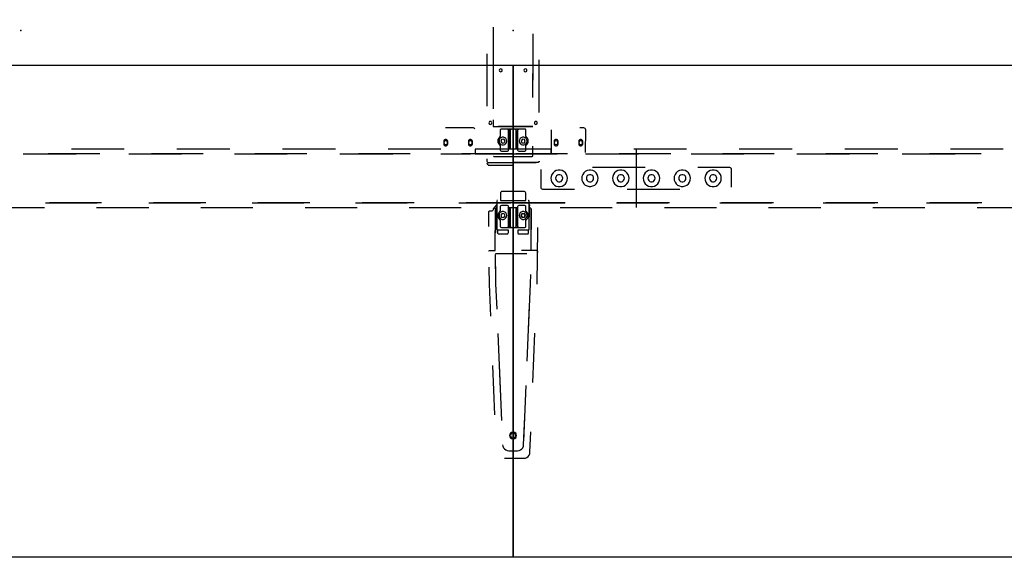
# Model space of a CAD drawing. Header units: metres. Extents: x 6.77 to 13.17, y -3.52 to -1.81.
# Tile 5 of 8: x 9.97 to 11.57, y -3.52 to -2.65. Entities that reach past the tile are written whole.
import ezdxf

# ---------------------------------------------------------------- set-up
doc = ezdxf.new("R2010")
doc.units = ezdxf.units.M
doc.header["$MEASUREMENT"] = 0

# ---------------------------------------------------------------- blocks, each defined once
blk = doc.blocks.new('5863c800-ed52-4f6c-920e-e734873ff803')
at = {"color": 252, "lineweight": 25, "true_color": 0x848484}
for p, q in [((10.7355, -2.6613), (10.7355, -2.6667)), ((10.7355, -2.6613), (10.7355, -2.6667)), ((10.7355, -2.6667), (10.7356, -2.7365)), ((10.7355, -2.6667), (10.7356, -2.7365)), ((10.8004, -2.7472), (10.8005, -2.672)), ((10.8004, -2.7472), (10.8005, -2.672)), ((10.8003, -2.7756), (10.8004, -2.6969)), ((10.8003, -2.7756), (10.8004, -2.6969)), ((10.7254, -2.7043), (10.7254, -2.7896)), ((10.7254, -2.7043), (10.7254, -2.7896)), ((10.7356, -2.7152), (10.7357, -2.7939)), ((10.7356, -2.7152), (10.7357, -2.7939)), ((10.8106, -2.7996), (10.8106, -2.7143)), ((10.8106, -2.7996), (10.8106, -2.7143)), ((10.7357, -2.8117), (10.7357, -2.8224)), ((10.7357, -2.8117), (10.7357, -2.8224)), ((10.7036, -2.8248), (10.6582, -2.8248)), ((10.7357, -2.8224), (10.8003, -2.8224)), ((10.7357, -2.8224), (10.8003, -2.8224)), ((10.8003, -2.8224), (10.7439, -2.8224)), ((10.8003, -2.8224), (10.7439, -2.8224)), ((10.747, -2.8288), (10.747, -2.838)), ((10.747, -2.8288), (10.747, -2.838)), ((10.747, -2.8288), (10.747, -2.838)), ((10.747, -2.8288), (10.747, -2.838)), ((10.7588, -2.8268), (10.749, -2.8268)), ((10.768, -2.8268), (10.749, -2.8268)), ((10.768, -2.8268), (10.749, -2.8268)), ((10.7588, -2.8268), (10.749, -2.8268)), ((10.7652, -2.8268), (10.7588, -2.8268)), ((10.7652, -2.8268), (10.7588, -2.8268)), ((10.7608, -2.8604), (10.7608, -2.8288)), ((10.7608, -2.8288), (10.7608, -2.8586)), ((10.7608, -2.8604), (10.7608, -2.8288)), ((10.7608, -2.8288), (10.7608, -2.8586)), ((10.7632, -2.8288), (10.7632, -2.8586)), ((10.7632, -2.8586), (10.7632, -2.8288)), ((10.7632, -2.8288), (10.7632, -2.8586)), ((10.7632, -2.8586), (10.7632, -2.8288)), ((10.768, -2.8268), (10.7652, -2.8268)), ((10.768, -2.8268), (10.7652, -2.8268)), ((10.7708, -2.8268), (10.768, -2.8268)), ((10.787, -2.8268), (10.768, -2.8268)), ((10.7708, -2.8268), (10.768, -2.8268)), ((10.787, -2.8268), (10.768, -2.8268)), ((10.7772, -2.8268), (10.7708, -2.8268)), ((10.7772, -2.8268), (10.7708, -2.8268)), ((10.7728, -2.8586), (10.7728, -2.8288)), ((10.7728, -2.8288), (10.7728, -2.8586)), ((10.7728, -2.8586), (10.7728, -2.8288)), ((10.7728, -2.8288), (10.7728, -2.8586)), ((10.7752, -2.8288), (10.7752, -2.8604)), ((10.7752, -2.8586), (10.7752, -2.8288)), ((10.7752, -2.8586), (10.7752, -2.8288)), ((10.7752, -2.8288), (10.7752, -2.8604)), ((10.787, -2.8268), (10.7772, -2.8268)), ((10.787, -2.8268), (10.7772, -2.8268)), ((10.789, -2.838), (10.789, -2.8288)), ((10.789, -2.838), (10.789, -2.8288)), ((10.789, -2.838), (10.789, -2.8288)), ((10.789, -2.838), (10.789, -2.8288)), ((10.83, -2.8278), (10.8301, -2.8668)), ((10.883, -2.8248), (10.8765, -2.8248)), ((10.8858, -2.8649), (10.886, -2.8278)), ((10.6554, -2.8468), (10.6554, -2.8508)), ((10.6554, -2.8468), (10.6554, -2.8508)), ((10.6619, -2.8508), (10.6619, -2.8468)), ((10.6619, -2.8508), (10.6619, -2.8468)), ((10.6954, -2.8468), (10.6954, -2.8508)), ((10.6954, -2.8468), (10.6954, -2.8508)), ((10.7019, -2.8508), (10.7019, -2.8468)), ((10.7019, -2.8508), (10.7019, -2.8468)), ((10.7494, -2.8435), (10.7481, -2.8467)), ((10.7494, -2.8435), (10.7481, -2.8467)), ((10.7494, -2.8435), (10.7481, -2.8467)), ((10.7494, -2.8435), (10.7481, -2.8467)), ((10.7481, -2.8467), (10.7502, -2.8494)), ((10.7481, -2.8467), (10.7502, -2.8494)), ((10.7481, -2.8467), (10.7502, -2.8494)), ((10.7481, -2.8467), (10.7502, -2.8494)), ((10.7528, -2.843), (10.7494, -2.8435)), ((10.7528, -2.843), (10.7494, -2.8435)), ((10.7528, -2.843), (10.7494, -2.8435)), ((10.7528, -2.843), (10.7494, -2.8435)), ((10.7549, -2.8458), (10.7528, -2.843)), ((10.7549, -2.8458), (10.7528, -2.843)), ((10.7549, -2.8458), (10.7528, -2.843)), ((10.7549, -2.8458), (10.7528, -2.843)), ((10.7536, -2.8489), (10.7549, -2.8458)), ((10.7536, -2.8489), (10.7549, -2.8458)), ((10.7536, -2.8489), (10.7549, -2.8458)), ((10.7536, -2.8489), (10.7549, -2.8458)), ((10.7832, -2.843), (10.7811, -2.8458)), ((10.7832, -2.843), (10.7811, -2.8458)), ((10.7832, -2.843), (10.7811, -2.8458)), ((10.7832, -2.843), (10.7811, -2.8458)), ((10.7811, -2.8458), (10.7824, -2.8489)), ((10.7811, -2.8458), (10.7824, -2.8489)), ((10.7811, -2.8458), (10.7824, -2.8489)), ((10.7811, -2.8458), (10.7824, -2.8489)), ((10.7866, -2.8435), (10.7832, -2.843)), ((10.7866, -2.8435), (10.7832, -2.843)), ((10.7866, -2.8435), (10.7832, -2.843)), ((10.7866, -2.8435), (10.7832, -2.843)), ((10.7858, -2.8494), (10.7879, -2.8467)), ((10.7858, -2.8494), (10.7879, -2.8467)), ((10.7858, -2.8494), (10.7879, -2.8467)), ((10.7858, -2.8494), (10.7879, -2.8467)), ((10.7879, -2.8467), (10.7866, -2.8435)), ((10.7879, -2.8467), (10.7866, -2.8435)), ((10.7879, -2.8467), (10.7866, -2.8435)), ((10.7879, -2.8467), (10.7866, -2.8435)), ((10.8347, -2.8468), (10.8347, -2.8508)), ((10.8347, -2.8468), (10.8347, -2.8508)), ((10.8412, -2.8508), (10.8412, -2.8468)), ((10.8412, -2.8508), (10.8412, -2.8468)), ((10.8747, -2.8468), (10.8747, -2.8508)), ((10.8747, -2.8468), (10.8747, -2.8508)), ((10.8812, -2.8508), (10.8812, -2.8468)), ((10.8812, -2.8508), (10.8812, -2.8468)), ((10.1361, -2.8593), (10.0503, -2.8593)), ((10.3076, -2.8593), (10.2218, -2.8593)), ((10.4792, -2.8593), (10.3934, -2.8593)), ((10.6507, -2.8593), (10.5649, -2.8593)), ((10.7686, -2.8593), (10.7065, -2.8593)), ((10.7065, -2.8593), (10.7065, -2.8668)), ((10.747, -2.854), (10.747, -2.8604)), ((10.747, -2.854), (10.747, -2.8604)), ((10.747, -2.854), (10.747, -2.8604)), ((10.747, -2.854), (10.747, -2.8604)), ((10.749, -2.8624), (10.7588, -2.8624)), ((10.749, -2.8624), (10.7588, -2.8624)), ((10.749, -2.8624), (10.7588, -2.8624)), ((10.749, -2.8624), (10.7588, -2.8624)), ((10.7502, -2.8494), (10.7536, -2.8489)), ((10.7502, -2.8494), (10.7536, -2.8489)), ((10.7502, -2.8494), (10.7536, -2.8489)), ((10.7502, -2.8494), (10.7536, -2.8489)), ((10.7608, -2.8586), (10.7752, -2.8586)), ((10.7608, -2.8604), (10.7608, -2.8586)), ((10.7608, -2.8586), (10.7632, -2.8586)), ((10.7608, -2.8604), (10.7608, -2.8586)), ((10.7608, -2.8586), (10.7752, -2.8586)), ((10.7608, -2.8586), (10.7632, -2.8586)), ((10.7632, -2.8586), (10.7728, -2.8586)), ((10.7632, -2.8586), (10.7728, -2.8586)), ((10.8301, -2.8593), (10.768, -2.8593)), ((10.768, -2.8593), (10.768, -2.8668)), ((10.7686, -2.8668), (10.7686, -2.8593)), ((10.7728, -2.8586), (10.7752, -2.8586)), ((10.7728, -2.8586), (10.7752, -2.8586)), ((10.7752, -2.8586), (10.7752, -2.8604)), ((10.7752, -2.8586), (10.7752, -2.8604)), ((10.7772, -2.8624), (10.787, -2.8624)), ((10.7772, -2.8624), (10.787, -2.8624)), ((10.7772, -2.8624), (10.787, -2.8624)), ((10.7772, -2.8624), (10.787, -2.8624)), ((10.7824, -2.8489), (10.7858, -2.8494)), ((10.7824, -2.8489), (10.7858, -2.8494)), ((10.7824, -2.8489), (10.7858, -2.8494)), ((10.7824, -2.8489), (10.7858, -2.8494)), ((10.789, -2.8604), (10.789, -2.854)), ((10.789, -2.8604), (10.789, -2.854)), ((10.789, -2.8604), (10.789, -2.854)), ((10.789, -2.8604), (10.789, -2.854)), ((10.8002, -2.8695), (10.8002, -2.8543)), ((10.8002, -2.8695), (10.8002, -2.8543)), ((10.8301, -2.8668), (10.8301, -2.8593)), ((11.0499, -2.8593), (10.9641, -2.8593)), ((10.968, -2.8591), (10.968, -2.9542)), ((11.2214, -2.8593), (11.1356, -2.8593)), ((11.393, -2.8593), (11.3072, -2.8593)), ((11.5645, -2.8593), (11.4787, -2.8593)), ((9.9721, -2.8668), (10.0578, -2.8668)), ((10.0966, -2.8668), (10.0125, -2.8668)), ((10.1436, -2.8668), (10.2294, -2.8668)), ((10.2646, -2.8668), (10.1806, -2.8668)), ((10.3152, -2.8668), (10.4009, -2.8668)), ((10.4326, -2.8668), (10.3486, -2.8668)), ((10.4867, -2.8668), (10.5725, -2.8668)), ((10.6006, -2.8668), (10.5166, -2.8668)), ((10.6507, -2.8668), (10.699, -2.8668)), ((10.7686, -2.8668), (10.6846, -2.8668)), ((10.7065, -2.8668), (10.7686, -2.8668)), ((10.7254, -2.8749), (10.7254, -2.8789)), ((10.7254, -2.8749), (10.7254, -2.8789)), ((10.7378, -2.8715), (10.7921, -2.8715)), ((10.7378, -2.8715), (10.7982, -2.8715)), ((10.7378, -2.8715), (10.7982, -2.8715)), ((10.7378, -2.8715), (10.7921, -2.8715)), ((10.768, -2.8668), (10.8301, -2.8668)), ((10.8565, -2.8668), (10.7725, -2.8668)), ((10.8105, -2.8802), (10.8106, -2.8789)), ((10.8105, -2.8802), (10.8106, -2.8789)), ((10.8301, -2.8668), (10.8394, -2.8668)), ((10.8859, -2.8668), (10.9716, -2.8668)), ((11.0245, -2.8668), (10.9405, -2.8668)), ((11.0574, -2.8668), (11.1432, -2.8668)), ((11.1925, -2.8668), (11.1085, -2.8668)), ((11.229, -2.8668), (11.3147, -2.8668)), ((11.3605, -2.8668), (11.2765, -2.8668)), ((11.4005, -2.8668), (11.4863, -2.8668)), ((11.5285, -2.8668), (11.4445, -2.8668)), ((10.7256, -2.8817), (10.7257, -2.8832)), ((10.7256, -2.8817), (10.7257, -2.8832)), ((10.7257, -2.8832), (10.7257, -2.8834)), ((10.7257, -2.8832), (10.7257, -2.8834)), ((10.7274, -2.8809), (10.8056, -2.8809)), ((10.7274, -2.8809), (10.8056, -2.8809)), ((10.7277, -2.8852), (10.7687, -2.8852)), ((10.7277, -2.8852), (10.7687, -2.8852)), ((10.8086, -2.8809), (10.7673, -2.8809)), ((10.8086, -2.8809), (10.7673, -2.8809)), ((10.813, -2.8922), (10.813, -2.9212)), ((10.9825, -2.8892), (10.8969, -2.8892)), ((11.12, -2.8892), (11.0681, -2.8892)), ((11.123, -2.9212), (11.123, -2.8922)), ((10.816, -2.9242), (10.8679, -2.9242)), ((10.9535, -2.9242), (11.0391, -2.9242)), ((10.7417, -2.9435), (10.7417, -2.99)), ((10.7476, -2.9311), (10.7476, -2.9425)), ((10.7476, -2.9425), (10.7885, -2.9425)), ((10.7855, -2.9281), (10.7506, -2.9281)), ((10.7885, -2.9425), (10.7885, -2.9311)), ((10.7933, -2.9425), (10.7928, -2.9425)), ((10.7943, -2.99), (10.7943, -2.9435)), ((9.922, -2.9543), (10.0066, -2.9543)), ((10.008, -2.9463), (10.092, -2.9463)), ((10.0993, -2.9463), (10.0146, -2.9463)), ((10.0913, -2.9543), (10.1759, -2.9543)), ((10.176, -2.9463), (10.26, -2.9463)), ((10.2686, -2.9463), (10.1839, -2.9463)), ((10.2606, -2.9543), (10.3453, -2.9543)), ((10.3441, -2.9463), (10.4281, -2.9463)), ((10.4379, -2.9463), (10.3533, -2.9463)), ((10.4299, -2.9543), (10.5146, -2.9543)), ((10.5121, -2.9463), (10.5961, -2.9463)), ((10.6073, -2.9463), (10.5226, -2.9463)), ((10.5993, -2.9543), (10.6839, -2.9543)), ((10.6801, -2.9463), (10.7641, -2.9463)), ((10.7686, -2.9463), (10.6919, -2.9463)), ((10.7415, -2.9495), (10.7354, -2.9562)), ((10.7354, -2.9562), (10.7354, -2.9581)), ((10.7409, -2.9539), (10.7388, -2.9563)), ((10.7388, -2.9563), (10.7388, -2.9955)), ((10.7417, -2.9539), (10.7409, -2.9539)), ((10.7417, -2.99), (10.7417, -2.9539)), ((10.747, -2.9529), (10.747, -2.9593)), ((10.747, -2.9529), (10.747, -2.9593)), ((10.7588, -2.9509), (10.749, -2.9509)), ((10.7588, -2.9509), (10.749, -2.9509)), ((10.7608, -2.9845), (10.7608, -2.9529)), ((10.7608, -2.9548), (10.7608, -2.9529)), ((10.7632, -2.9548), (10.7608, -2.9548)), ((10.7608, -2.9548), (10.7608, -2.9845)), ((10.7752, -2.9548), (10.7608, -2.9548)), ((10.7728, -2.9548), (10.7632, -2.9548)), ((10.7632, -2.9845), (10.7632, -2.9548)), ((10.7632, -2.9548), (10.7632, -2.9845)), ((10.768, -2.9463), (10.852, -2.9463)), ((10.8526, -2.9463), (10.768, -2.9463)), ((10.7686, -2.9543), (10.7686, -2.9463)), ((10.7728, -2.9548), (10.7728, -2.9845)), ((10.7752, -2.9548), (10.7728, -2.9548)), ((10.7728, -2.9845), (10.7728, -2.9548)), ((10.7752, -2.9529), (10.7752, -2.9845)), ((10.7752, -2.9529), (10.7752, -2.9548)), ((10.7752, -2.9845), (10.7752, -2.9548)), ((10.787, -2.9509), (10.7772, -2.9509)), ((10.787, -2.9509), (10.7772, -2.9509)), ((10.789, -2.9593), (10.789, -2.9529)), ((10.789, -2.9593), (10.789, -2.9529)), ((10.7956, -2.9507), (10.7943, -2.9493)), ((10.7943, -2.9493), (10.7943, -2.9539)), ((10.7943, -2.9539), (10.7943, -2.9692)), ((10.7943, -2.9539), (10.7951, -2.9539)), ((10.7951, -2.9539), (10.7943, -2.9539)), ((10.7973, -2.9563), (10.7951, -2.9539)), ((10.7951, -2.9539), (10.7973, -2.9563)), ((10.7973, -2.9563), (10.7973, -2.9899)), ((10.7973, -3.0241), (10.7973, -2.9563)), ((10.8446, -2.9543), (10.9293, -2.9543)), ((10.936, -2.9463), (11.02, -2.9463)), ((11.022, -2.9463), (10.9373, -2.9463)), ((11.014, -2.9543), (11.0986, -2.9543)), ((11.104, -2.9463), (11.188, -2.9463)), ((11.1913, -2.9463), (11.1066, -2.9463)), ((11.1833, -2.9543), (11.268, -2.9543)), ((11.272, -2.9463), (11.356, -2.9463)), ((11.3606, -2.9463), (11.276, -2.9463)), ((11.3526, -2.9543), (11.4373, -2.9543)), ((11.44, -2.9463), (11.524, -2.9463)), ((11.53, -2.9463), (11.4453, -2.9463)), ((11.522, -2.9543), (11.6066, -2.9543)), ((10.7281, -2.9611), (10.728, -2.9851)), ((10.7334, -2.9601), (10.7291, -2.9601)), ((10.747, -2.9753), (10.747, -2.9845)), ((10.747, -2.9753), (10.747, -2.9845)), ((10.7502, -2.9639), (10.7481, -2.9667)), ((10.7502, -2.9639), (10.7481, -2.9667)), ((10.7481, -2.9667), (10.7494, -2.9699)), ((10.7481, -2.9667), (10.7494, -2.9699)), ((10.7494, -2.9699), (10.7528, -2.9703)), ((10.7494, -2.9699), (10.7528, -2.9703)), ((10.7536, -2.9644), (10.7502, -2.9639)), ((10.7536, -2.9644), (10.7502, -2.9639)), ((10.7528, -2.9703), (10.7549, -2.9676)), ((10.7528, -2.9703), (10.7549, -2.9676)), ((10.7549, -2.9676), (10.7536, -2.9644)), ((10.7549, -2.9676), (10.7536, -2.9644)), ((10.7824, -2.9644), (10.7811, -2.9676)), ((10.7811, -2.9676), (10.7824, -2.9644)), ((10.7811, -2.9676), (10.7832, -2.9703)), ((10.7832, -2.9703), (10.7811, -2.9676)), ((10.7858, -2.9639), (10.7824, -2.9644)), ((10.7824, -2.9644), (10.7858, -2.9639)), ((10.7832, -2.9703), (10.7866, -2.9699)), ((10.7866, -2.9699), (10.7832, -2.9703)), ((10.7879, -2.9667), (10.7858, -2.9639)), ((10.7858, -2.9639), (10.7879, -2.9667)), ((10.7866, -2.9699), (10.7879, -2.9667)), ((10.7879, -2.9667), (10.7866, -2.9699)), ((10.789, -2.9845), (10.789, -2.9753)), ((10.789, -2.9845), (10.789, -2.9753)), ((10.7388, -3.0241), (10.7388, -2.9914)), ((10.7606, -2.991), (10.7427, -2.991)), ((10.7427, -2.991), (10.7427, -2.995)), ((10.7427, -2.991), (10.7432, -2.991)), ((10.7427, -2.995), (10.7427, -2.991)), ((10.749, -2.9865), (10.7588, -2.9865)), ((10.749, -2.9865), (10.768, -2.9865)), ((10.7588, -2.9865), (10.7652, -2.9865)), ((10.7606, -2.995), (10.7606, -2.991)), ((10.7652, -2.9865), (10.768, -2.9865)), ((10.768, -2.9865), (10.7708, -2.9865)), ((10.768, -2.9865), (10.787, -2.9865)), ((10.7708, -2.9865), (10.7772, -2.9865)), ((10.7933, -2.991), (10.7755, -2.991)), ((10.7755, -2.991), (10.7755, -2.995)), ((10.7772, -2.9865), (10.787, -2.9865)), ((10.7933, -2.995), (10.7933, -2.991)), ((10.808, -2.9943), (10.808, -2.9867)), ((10.7447, -2.997), (10.7586, -2.997)), ((10.7775, -2.997), (10.7913, -2.997)), ((10.8079, -3.0271), (10.808, -2.9943)), ((10.7291, -3.0241), (10.7388, -3.0241)), ((10.7388, -3.0306), (10.7395, -3.0688)), ((10.7388, -3.0306), (10.7397, -3.0782)), ((10.7904, -3.0296), (10.7398, -3.0296)), ((10.8069, -3.0241), (10.7818, -3.0241)), ((10.807, -3.0785), (10.8079, -3.0348)), ((10.8079, -3.0251), (10.8079, -3.0271)), ((10.8079, -3.0348), (10.8079, -3.0251)), ((10.7285, -3.051), (10.7291, -3.0785)), ((10.7963, -3.0782), (10.7966, -3.063)), ((10.7291, -3.0785), (10.7313, -3.131)), ((10.7397, -3.0782), (10.7415, -3.1194)), ((10.7931, -3.1533), (10.7963, -3.0782)), ((10.7909, -3.2039), (10.7948, -3.1136)), ((10.7432, -3.1591), (10.747, -3.2495)), ((10.8003, -3.2385), (10.8036, -3.1585)), ((10.7346, -3.211), (10.738, -3.291)), ((10.7453, -3.2097), (10.7492, -3.3001)), ((10.7854, -3.334), (10.7892, -3.2437)), ((10.7851, -3.3398), (10.7871, -3.2943)), ((10.7955, -3.352), (10.7969, -3.3185)), ((10.7609, -3.3494), (10.7751, -3.3494)), ((10.7543, -3.3616), (10.7855, -3.3616))]:
    blk.add_line(p, q, dxfattribs=at)
at = {"color": 18, "lineweight": 25, "true_color": 0x000000}
for points in [[(6.768, -1.8107), (13.168, -1.8107), (13.168, -3.5227), (6.768, -3.5227)], [(9.168, -2.7227), (10.768, -2.7227), (10.768, -3.5227), (9.168, -3.5227)], [(10.768, -2.7227), (12.368, -2.7227), (12.368, -3.5227), (10.768, -3.5227)]]:
    blk.add_lwpolyline(points, close=True, dxfattribs=at)
at = {"color": 252, "lineweight": 25, "true_color": 0x848484}
for points in [[(10.7504, -2.7312), (10.7501, -2.73), (10.7492, -2.7291), (10.748, -2.7288), (10.7468, -2.7291), (10.7459, -2.73), (10.7456, -2.7312)], [(10.7504, -2.7312), (10.7501, -2.73), (10.7492, -2.7291), (10.748, -2.7288), (10.7468, -2.7291), (10.7459, -2.73), (10.7456, -2.7312)], [(10.7456, -2.7312), (10.7459, -2.7324), (10.7468, -2.7332), (10.748, -2.7335), (10.7492, -2.7332), (10.7501, -2.7324), (10.7504, -2.7312)], [(10.7456, -2.7312), (10.7459, -2.7324), (10.7468, -2.7332), (10.748, -2.7335), (10.7492, -2.7332), (10.7501, -2.7324), (10.7504, -2.7312)], [(10.7904, -2.7312), (10.7901, -2.73), (10.7892, -2.7291), (10.788, -2.7288), (10.7868, -2.7291), (10.7859, -2.73), (10.7856, -2.7312)], [(10.7904, -2.7312), (10.7901, -2.73), (10.7892, -2.7291), (10.788, -2.7288), (10.7868, -2.7291), (10.7859, -2.73), (10.7856, -2.7312)], [(10.7856, -2.7312), (10.7859, -2.7324), (10.7868, -2.7332), (10.788, -2.7335), (10.7892, -2.7332), (10.7901, -2.7324), (10.7904, -2.7312)], [(10.7856, -2.7312), (10.7859, -2.7324), (10.7868, -2.7332), (10.788, -2.7335), (10.7892, -2.7332), (10.7901, -2.7324), (10.7904, -2.7312)], [(10.7334, -2.8167), (10.7331, -2.8155), (10.7322, -2.8146), (10.731, -2.8143), (10.7298, -2.8146), (10.7289, -2.8155), (10.7286, -2.8167)], [(10.7334, -2.8167), (10.7331, -2.8155), (10.7322, -2.8146), (10.731, -2.8143), (10.7298, -2.8146), (10.7289, -2.8155), (10.7286, -2.8167)], [(10.8074, -2.8167), (10.8071, -2.8155), (10.8062, -2.8146), (10.805, -2.8143), (10.8038, -2.8146), (10.8029, -2.8155), (10.8026, -2.8167)], [(10.8074, -2.8167), (10.8071, -2.8155), (10.8062, -2.8146), (10.805, -2.8143), (10.8038, -2.8146), (10.8029, -2.8155), (10.8026, -2.8167)], [(10.706, -2.8261), (10.705, -2.8251), (10.7036, -2.8248)], [(10.7286, -2.8167), (10.7289, -2.8179), (10.7298, -2.8187), (10.731, -2.819), (10.7322, -2.8187), (10.7331, -2.8179), (10.7334, -2.8167)], [(10.7286, -2.8167), (10.7289, -2.8179), (10.7298, -2.8187), (10.731, -2.819), (10.7322, -2.8187), (10.7331, -2.8179), (10.7334, -2.8167)], [(10.749, -2.8268), (10.748, -2.827), (10.7473, -2.8278), (10.747, -2.8288)], [(10.749, -2.8268), (10.748, -2.827), (10.7473, -2.8278), (10.747, -2.8288)], [(10.749, -2.8268), (10.748, -2.827), (10.7473, -2.8278), (10.747, -2.8288)], [(10.749, -2.8268), (10.748, -2.827), (10.7473, -2.8278), (10.747, -2.8288)], [(10.7608, -2.8288), (10.7605, -2.8278), (10.7598, -2.8271), (10.7588, -2.8268)], [(10.7588, -2.8268), (10.7598, -2.8271), (10.7605, -2.8278), (10.7608, -2.8288)], [(10.7608, -2.8288), (10.7605, -2.8278), (10.7598, -2.8271), (10.7588, -2.8268)], [(10.7588, -2.8268), (10.7598, -2.8271), (10.7605, -2.8278), (10.7608, -2.8288)], [(10.7632, -2.8288), (10.7635, -2.8278), (10.7642, -2.8271), (10.7652, -2.8268)], [(10.7652, -2.8268), (10.7642, -2.8271), (10.7635, -2.8278), (10.7632, -2.8288)], [(10.7652, -2.8268), (10.7642, -2.8271), (10.7635, -2.8278), (10.7632, -2.8288)], [(10.7632, -2.8288), (10.7635, -2.8278), (10.7642, -2.8271), (10.7652, -2.8268)], [(10.7728, -2.8288), (10.7725, -2.8278), (10.7718, -2.8271), (10.7708, -2.8268)], [(10.7708, -2.8268), (10.7718, -2.8271), (10.7725, -2.8278), (10.7728, -2.8288)], [(10.7708, -2.8268), (10.7718, -2.8271), (10.7725, -2.8278), (10.7728, -2.8288)], [(10.7728, -2.8288), (10.7725, -2.8278), (10.7718, -2.8271), (10.7708, -2.8268)], [(10.7752, -2.8288), (10.7755, -2.8278), (10.7762, -2.8271), (10.7772, -2.8268)], [(10.7772, -2.8268), (10.7762, -2.8271), (10.7755, -2.8278), (10.7752, -2.8288)], [(10.7772, -2.8268), (10.7762, -2.8271), (10.7755, -2.8278), (10.7752, -2.8288)], [(10.7752, -2.8288), (10.7755, -2.8278), (10.7762, -2.8271), (10.7772, -2.8268)], [(10.789, -2.8288), (10.7887, -2.8278), (10.788, -2.827), (10.787, -2.8268)], [(10.789, -2.8288), (10.7887, -2.8278), (10.788, -2.827), (10.787, -2.8268)], [(10.789, -2.8288), (10.7887, -2.8278), (10.788, -2.827), (10.787, -2.8268)], [(10.789, -2.8288), (10.7887, -2.8278), (10.788, -2.827), (10.787, -2.8268)], [(10.8026, -2.8167), (10.8029, -2.8179), (10.8038, -2.8187), (10.805, -2.819), (10.8062, -2.8187), (10.8071, -2.8179), (10.8074, -2.8167)], [(10.8026, -2.8167), (10.8029, -2.8179), (10.8038, -2.8187), (10.805, -2.819), (10.8062, -2.8187), (10.8071, -2.8179), (10.8074, -2.8167)], [(10.886, -2.8278), (10.8857, -2.8266), (10.8851, -2.8257), (10.8841, -2.825), (10.883, -2.8248)], [(10.6619, -2.8468), (10.6615, -2.8454), (10.6606, -2.8442), (10.6593, -2.8436), (10.6579, -2.8436), (10.6566, -2.8442), (10.6557, -2.8454), (10.6554, -2.8468)], [(10.6619, -2.8468), (10.6615, -2.8454), (10.6606, -2.8442), (10.6593, -2.8436), (10.6579, -2.8436), (10.6566, -2.8442), (10.6557, -2.8454), (10.6554, -2.8468)], [(10.6615, -2.8488), (10.6613, -2.8475), (10.6604, -2.8465), (10.6593, -2.8459), (10.6579, -2.8459), (10.6568, -2.8465), (10.656, -2.8475), (10.6557, -2.8488)], [(10.7019, -2.8468), (10.7015, -2.8454), (10.7006, -2.8442), (10.6993, -2.8436), (10.6979, -2.8436), (10.6966, -2.8442), (10.6957, -2.8454), (10.6954, -2.8468)], [(10.7019, -2.8468), (10.7015, -2.8454), (10.7006, -2.8442), (10.6993, -2.8436), (10.6979, -2.8436), (10.6966, -2.8442), (10.6957, -2.8454), (10.6954, -2.8468)], [(10.7015, -2.8488), (10.7013, -2.8475), (10.7004, -2.8465), (10.6993, -2.8459), (10.6979, -2.8459), (10.6968, -2.8465), (10.696, -2.8475), (10.6957, -2.8488)], [(10.7462, -2.8396), (10.7446, -2.8414), (10.7435, -2.8436), (10.7432, -2.846), (10.7435, -2.8484), (10.7446, -2.8506), (10.7462, -2.8524)], [(10.7462, -2.8396), (10.7446, -2.8414), (10.7435, -2.8436), (10.7432, -2.846), (10.7435, -2.8484), (10.7446, -2.8506), (10.7462, -2.8524)], [(10.7462, -2.8396), (10.7446, -2.8414), (10.7435, -2.8436), (10.7432, -2.846), (10.7435, -2.8484), (10.7446, -2.8506), (10.7462, -2.8524)], [(10.7462, -2.8396), (10.7446, -2.8414), (10.7435, -2.8436), (10.7432, -2.846), (10.7435, -2.8484), (10.7446, -2.8506), (10.7462, -2.8524)], [(10.7579, -2.8462), (10.7575, -2.844), (10.7564, -2.8421), (10.7547, -2.8407), (10.7526, -2.8399), (10.7504, -2.8399), (10.7483, -2.8407), (10.7466, -2.8421), (10.7455, -2.844), (10.7452, -2.8462)], [(10.7579, -2.8462), (10.7575, -2.844), (10.7564, -2.8421), (10.7547, -2.8407), (10.7526, -2.8399), (10.7504, -2.8399), (10.7483, -2.8407), (10.7466, -2.8421), (10.7455, -2.844), (10.7452, -2.8462)], [(10.7579, -2.8462), (10.7575, -2.844), (10.7564, -2.8421), (10.7547, -2.8407), (10.7526, -2.8399), (10.7504, -2.8399), (10.7483, -2.8407), (10.7466, -2.8421), (10.7455, -2.844), (10.7452, -2.8462)], [(10.7579, -2.8462), (10.7575, -2.844), (10.7564, -2.8421), (10.7547, -2.8407), (10.7526, -2.8399), (10.7504, -2.8399), (10.7483, -2.8407), (10.7466, -2.8421), (10.7455, -2.844), (10.7452, -2.8462)], [(10.7452, -2.8462), (10.7455, -2.8484), (10.7466, -2.8503), (10.7483, -2.8517), (10.7504, -2.8525), (10.7526, -2.8525), (10.7547, -2.8517), (10.7564, -2.8503), (10.7575, -2.8484), (10.7579, -2.8462)], [(10.7452, -2.8462), (10.7455, -2.8484), (10.7466, -2.8503), (10.7483, -2.8517), (10.7504, -2.8525), (10.7526, -2.8525), (10.7547, -2.8517), (10.7564, -2.8503), (10.7575, -2.8484), (10.7579, -2.8462)], [(10.7452, -2.8462), (10.7455, -2.8484), (10.7466, -2.8503), (10.7483, -2.8517), (10.7504, -2.8525), (10.7526, -2.8525), (10.7547, -2.8517), (10.7564, -2.8503), (10.7575, -2.8484), (10.7579, -2.8462)], [(10.7452, -2.8462), (10.7455, -2.8484), (10.7466, -2.8503), (10.7483, -2.8517), (10.7504, -2.8525), (10.7526, -2.8525), (10.7547, -2.8517), (10.7564, -2.8503), (10.7575, -2.8484), (10.7579, -2.8462)], [(10.747, -2.838), (10.7462, -2.8396)], [(10.747, -2.838), (10.7462, -2.8396)], [(10.747, -2.838), (10.7462, -2.8396)], [(10.747, -2.838), (10.7462, -2.8396)], [(10.7908, -2.8462), (10.7905, -2.844), (10.7894, -2.8421), (10.7877, -2.8407), (10.7856, -2.8399), (10.7834, -2.8399), (10.7813, -2.8407), (10.7796, -2.8421), (10.7785, -2.844), (10.7781, -2.8462)], [(10.7908, -2.8462), (10.7905, -2.844), (10.7894, -2.8421), (10.7877, -2.8407), (10.7856, -2.8399), (10.7834, -2.8399), (10.7813, -2.8407), (10.7796, -2.8421), (10.7785, -2.844), (10.7781, -2.8462)], [(10.7908, -2.8462), (10.7905, -2.844), (10.7894, -2.8421), (10.7877, -2.8407), (10.7856, -2.8399), (10.7834, -2.8399), (10.7813, -2.8407), (10.7796, -2.8421), (10.7785, -2.844), (10.7781, -2.8462)], [(10.7908, -2.8462), (10.7905, -2.844), (10.7894, -2.8421), (10.7877, -2.8407), (10.7856, -2.8399), (10.7834, -2.8399), (10.7813, -2.8407), (10.7796, -2.8421), (10.7785, -2.844), (10.7781, -2.8462)], [(10.7781, -2.8462), (10.7785, -2.8484), (10.7796, -2.8503), (10.7813, -2.8517), (10.7834, -2.8525), (10.7856, -2.8525), (10.7877, -2.8517), (10.7894, -2.8503), (10.7905, -2.8484), (10.7908, -2.8462)], [(10.7781, -2.8462), (10.7785, -2.8484), (10.7796, -2.8503), (10.7813, -2.8517), (10.7834, -2.8525), (10.7856, -2.8525), (10.7877, -2.8517), (10.7894, -2.8503), (10.7905, -2.8484), (10.7908, -2.8462)], [(10.7781, -2.8462), (10.7785, -2.8484), (10.7796, -2.8503), (10.7813, -2.8517), (10.7834, -2.8525), (10.7856, -2.8525), (10.7877, -2.8517), (10.7894, -2.8503), (10.7905, -2.8484), (10.7908, -2.8462)], [(10.7781, -2.8462), (10.7785, -2.8484), (10.7796, -2.8503), (10.7813, -2.8517), (10.7834, -2.8525), (10.7856, -2.8525), (10.7877, -2.8517), (10.7894, -2.8503), (10.7905, -2.8484), (10.7908, -2.8462)], [(10.7898, -2.8396), (10.789, -2.838)], [(10.7898, -2.8396), (10.789, -2.838)], [(10.7898, -2.8396), (10.789, -2.838)], [(10.7898, -2.8396), (10.789, -2.838)], [(10.7898, -2.8524), (10.7914, -2.8506), (10.7925, -2.8484), (10.7928, -2.846), (10.7925, -2.8436), (10.7914, -2.8414), (10.7898, -2.8396)], [(10.7898, -2.8524), (10.7914, -2.8506), (10.7925, -2.8484), (10.7928, -2.846), (10.7925, -2.8436), (10.7914, -2.8414), (10.7898, -2.8396)], [(10.7898, -2.8524), (10.7914, -2.8506), (10.7925, -2.8484), (10.7928, -2.846), (10.7925, -2.8436), (10.7914, -2.8414), (10.7898, -2.8396)], [(10.7898, -2.8524), (10.7914, -2.8506), (10.7925, -2.8484), (10.7928, -2.846), (10.7925, -2.8436), (10.7914, -2.8414), (10.7898, -2.8396)], [(10.8412, -2.8468), (10.8409, -2.8454), (10.84, -2.8442), (10.8387, -2.8436), (10.8372, -2.8436), (10.8359, -2.8442), (10.835, -2.8454), (10.8347, -2.8468)], [(10.8412, -2.8468), (10.8409, -2.8454), (10.84, -2.8442), (10.8387, -2.8436), (10.8372, -2.8436), (10.8359, -2.8442), (10.835, -2.8454), (10.8347, -2.8468)], [(10.8409, -2.8488), (10.8406, -2.8475), (10.8398, -2.8465), (10.8386, -2.8459), (10.8373, -2.8459), (10.8361, -2.8465), (10.8353, -2.8475), (10.835, -2.8488)], [(10.8812, -2.8468), (10.8809, -2.8454), (10.88, -2.8442), (10.8787, -2.8436), (10.8772, -2.8436), (10.8759, -2.8442), (10.875, -2.8454), (10.8747, -2.8468)], [(10.8812, -2.8468), (10.8809, -2.8454), (10.88, -2.8442), (10.8787, -2.8436), (10.8772, -2.8436), (10.8759, -2.8442), (10.875, -2.8454), (10.8747, -2.8468)], [(10.8809, -2.8488), (10.8806, -2.8475), (10.8798, -2.8465), (10.8786, -2.8459), (10.8773, -2.8459), (10.8761, -2.8465), (10.8753, -2.8475), (10.875, -2.8488)], [(10.6554, -2.8508), (10.6557, -2.8522), (10.6566, -2.8533), (10.6579, -2.854), (10.6593, -2.854), (10.6606, -2.8533), (10.6615, -2.8522), (10.6619, -2.8508)], [(10.6554, -2.8508), (10.6557, -2.8522), (10.6566, -2.8533), (10.6579, -2.854), (10.6593, -2.854), (10.6606, -2.8533), (10.6615, -2.8522), (10.6619, -2.8508)], [(10.6557, -2.8488), (10.656, -2.8501), (10.6568, -2.8511), (10.6579, -2.8517), (10.6593, -2.8517), (10.6604, -2.8511), (10.6613, -2.8501), (10.6615, -2.8488)], [(10.6954, -2.8508), (10.6957, -2.8522), (10.6966, -2.8533), (10.6979, -2.854), (10.6993, -2.854), (10.7006, -2.8533), (10.7015, -2.8522), (10.7019, -2.8508)], [(10.6954, -2.8508), (10.6957, -2.8522), (10.6966, -2.8533), (10.6979, -2.854), (10.6993, -2.854), (10.7006, -2.8533), (10.7015, -2.8522), (10.7019, -2.8508)], [(10.6957, -2.8488), (10.696, -2.8501), (10.6968, -2.8511), (10.6979, -2.8517), (10.6993, -2.8517), (10.7004, -2.8511), (10.7013, -2.8501), (10.7015, -2.8488)], [(10.7462, -2.8524), (10.747, -2.854)], [(10.7462, -2.8524), (10.747, -2.854)], [(10.7462, -2.8524), (10.747, -2.854)], [(10.7462, -2.8524), (10.747, -2.854)], [(10.747, -2.8604), (10.7473, -2.8614), (10.748, -2.8621), (10.749, -2.8624)], [(10.747, -2.8604), (10.7473, -2.8614), (10.748, -2.8621), (10.749, -2.8624)], [(10.747, -2.8604), (10.7473, -2.8614), (10.748, -2.8621), (10.749, -2.8624)], [(10.747, -2.8604), (10.7473, -2.8614), (10.748, -2.8621), (10.749, -2.8624)], [(10.7588, -2.8624), (10.7598, -2.8621), (10.7605, -2.8614), (10.7608, -2.8604)], [(10.7588, -2.8624), (10.7598, -2.8621), (10.7605, -2.8614), (10.7608, -2.8604)], [(10.7588, -2.8624), (10.7598, -2.8621), (10.7605, -2.8614), (10.7608, -2.8604)], [(10.7588, -2.8624), (10.7598, -2.8621), (10.7605, -2.8614), (10.7608, -2.8604)], [(10.7752, -2.8604), (10.7755, -2.8614), (10.7762, -2.8621), (10.7772, -2.8624)], [(10.7752, -2.8604), (10.7755, -2.8614), (10.7762, -2.8621), (10.7772, -2.8624)], [(10.7752, -2.8604), (10.7755, -2.8614), (10.7762, -2.8621), (10.7772, -2.8624)], [(10.7752, -2.8604), (10.7755, -2.8614), (10.7762, -2.8621), (10.7772, -2.8624)], [(10.787, -2.8624), (10.788, -2.8621), (10.7887, -2.8614), (10.789, -2.8604)], [(10.787, -2.8624), (10.788, -2.8621), (10.7887, -2.8614), (10.789, -2.8604)], [(10.787, -2.8624), (10.788, -2.8621), (10.7887, -2.8614), (10.789, -2.8604)], [(10.787, -2.8624), (10.788, -2.8621), (10.7887, -2.8614), (10.789, -2.8604)], [(10.789, -2.854), (10.7898, -2.8524)], [(10.789, -2.854), (10.7898, -2.8524)], [(10.789, -2.854), (10.7898, -2.8524)], [(10.789, -2.854), (10.7898, -2.8524)], [(10.8347, -2.8508), (10.835, -2.8522), (10.8359, -2.8533), (10.8372, -2.854), (10.8387, -2.854), (10.84, -2.8533), (10.8409, -2.8522), (10.8412, -2.8508)], [(10.8347, -2.8508), (10.835, -2.8522), (10.8359, -2.8533), (10.8372, -2.854), (10.8387, -2.854), (10.84, -2.8533), (10.8409, -2.8522), (10.8412, -2.8508)], [(10.835, -2.8488), (10.8353, -2.8501), (10.8361, -2.8511), (10.8373, -2.8517), (10.8386, -2.8517), (10.8398, -2.8511), (10.8406, -2.8501), (10.8409, -2.8488)], [(10.8747, -2.8508), (10.875, -2.8522), (10.8759, -2.8533), (10.8772, -2.854), (10.8787, -2.854), (10.88, -2.8533), (10.8809, -2.8522), (10.8812, -2.8508)], [(10.8747, -2.8508), (10.875, -2.8522), (10.8759, -2.8533), (10.8772, -2.854), (10.8787, -2.854), (10.88, -2.8533), (10.8809, -2.8522), (10.8812, -2.8508)], [(10.875, -2.8488), (10.8753, -2.8501), (10.8761, -2.8511), (10.8773, -2.8517), (10.8786, -2.8517), (10.8798, -2.8511), (10.8806, -2.8501), (10.8809, -2.8488)], [(10.7254, -2.8789), (10.7257, -2.8799), (10.7265, -2.8806), (10.7274, -2.8809)], [(10.7254, -2.8789), (10.7257, -2.8799), (10.7265, -2.8806), (10.7274, -2.8809)], [(10.7361, -2.8706), (10.7368, -2.8713), (10.7378, -2.8715)], [(10.7361, -2.8706), (10.7368, -2.8713), (10.7378, -2.8715)], [(10.7982, -2.8715), (10.7992, -2.8713), (10.7999, -2.8705), (10.8002, -2.8695)], [(10.7982, -2.8715), (10.7992, -2.8713), (10.7999, -2.8705), (10.8002, -2.8695)], [(10.8106, -2.8789), (10.8103, -2.8799), (10.8095, -2.8806), (10.8086, -2.8809)], [(10.8106, -2.8789), (10.8103, -2.8799), (10.8095, -2.8806), (10.8086, -2.8809)], [(10.7257, -2.8834), (10.7268, -2.8849)], [(10.7257, -2.8834), (10.7268, -2.8849)], [(10.8563, -2.9067), (10.8559, -2.9035), (10.8548, -2.9004), (10.853, -2.8978), (10.8506, -2.8957), (10.8477, -2.8942), (10.8446, -2.8934), (10.8413, -2.8934), (10.8382, -2.8942), (10.8353, -2.8957), (10.8329, -2.8978), (10.8311, -2.9004), (10.83, -2.9035), (10.8296, -2.9067)], [(10.9063, -2.9067), (10.906, -2.9035), (10.9048, -2.9005), (10.903, -2.8978), (10.9006, -2.8957), (10.8977, -2.8942), (10.8946, -2.8934), (10.8914, -2.8934), (10.8883, -2.8942), (10.8854, -2.8957), (10.883, -2.8978), (10.8812, -2.9005), (10.88, -2.9035), (10.8797, -2.9067)], [(10.9564, -2.9067), (10.956, -2.9035), (10.9549, -2.9004), (10.9531, -2.8978), (10.9507, -2.8957), (10.9478, -2.8942), (10.9447, -2.8934), (10.9414, -2.8934), (10.9383, -2.8942), (10.9354, -2.8957), (10.933, -2.8978), (10.9312, -2.9004), (10.9301, -2.9035), (10.9297, -2.9067)], [(11.0063, -2.9067), (11.0059, -2.9035), (11.0048, -2.9004), (11.003, -2.8978), (11.0006, -2.8957), (10.9977, -2.8942), (10.9946, -2.8934), (10.9913, -2.8934), (10.9882, -2.8942), (10.9853, -2.8957), (10.9829, -2.8978), (10.9811, -2.9004), (10.98, -2.9035), (10.9796, -2.9067)], [(11.0563, -2.9067), (11.056, -2.9035), (11.0548, -2.9005), (11.053, -2.8978), (11.0506, -2.8957), (11.0477, -2.8942), (11.0446, -2.8934), (11.0414, -2.8934), (11.0383, -2.8942), (11.0354, -2.8957), (11.033, -2.8978), (11.0312, -2.9005), (11.03, -2.9035), (11.0297, -2.9067)], [(11.1064, -2.9067), (11.106, -2.9035), (11.1049, -2.9004), (11.1031, -2.8978), (11.1007, -2.8957), (11.0978, -2.8942), (11.0947, -2.8934), (11.0914, -2.8934), (11.0883, -2.8942), (11.0854, -2.8957), (11.083, -2.8978), (11.0812, -2.9004), (11.0801, -2.9035), (11.0797, -2.9067)], [(11.123, -2.8922), (11.1228, -2.891), (11.1221, -2.89), (11.1212, -2.8894), (11.12, -2.8892)], [(10.8296, -2.9067), (10.83, -2.9099), (10.8311, -2.9129), (10.8329, -2.9155), (10.8353, -2.9177), (10.8382, -2.9192), (10.8413, -2.92), (10.8446, -2.92), (10.8477, -2.9192), (10.8506, -2.9177), (10.853, -2.9155), (10.8548, -2.9129), (10.8559, -2.9099), (10.8563, -2.9067)], [(10.8489, -2.9067), (10.8485, -2.9047), (10.8475, -2.9029), (10.846, -2.9016), (10.8441, -2.9009), (10.842, -2.9009), (10.8401, -2.9016), (10.8386, -2.9029), (10.8375, -2.9047), (10.8372, -2.9067)], [(10.8372, -2.9067), (10.8375, -2.9087), (10.8386, -2.9104), (10.8401, -2.9117), (10.842, -2.9124), (10.8441, -2.9124), (10.846, -2.9117), (10.8475, -2.9104), (10.8485, -2.9087), (10.8489, -2.9067)], [(10.8797, -2.9067), (10.88, -2.9099), (10.8812, -2.9129), (10.883, -2.9155), (10.8854, -2.9176), (10.8883, -2.9191), (10.8914, -2.9199), (10.8946, -2.9199), (10.8977, -2.9191), (10.9006, -2.9176), (10.903, -2.9155), (10.9048, -2.9129), (10.906, -2.9099), (10.9063, -2.9067)], [(10.8989, -2.9067), (10.8985, -2.9047), (10.8975, -2.9029), (10.896, -2.9016), (10.8941, -2.9009), (10.892, -2.9009), (10.8901, -2.9016), (10.8886, -2.9029), (10.8875, -2.9047), (10.8872, -2.9067)], [(10.8872, -2.9067), (10.8875, -2.9087), (10.8886, -2.9104), (10.8901, -2.9117), (10.892, -2.9124), (10.8941, -2.9124), (10.896, -2.9117), (10.8975, -2.9104), (10.8985, -2.9087), (10.8989, -2.9067)], [(10.9297, -2.9067), (10.9301, -2.9099), (10.9312, -2.9129), (10.933, -2.9155), (10.9354, -2.9177), (10.9383, -2.9192), (10.9414, -2.92), (10.9447, -2.92), (10.9478, -2.9192), (10.9507, -2.9177), (10.9531, -2.9155), (10.9549, -2.9129), (10.956, -2.9099), (10.9564, -2.9067)], [(10.9489, -2.9067), (10.9485, -2.9047), (10.9475, -2.9029), (10.946, -2.9016), (10.9441, -2.9009), (10.942, -2.9009), (10.9401, -2.9016), (10.9386, -2.9029), (10.9375, -2.9047), (10.9372, -2.9067)], [(10.9372, -2.9067), (10.9375, -2.9087), (10.9386, -2.9104), (10.9401, -2.9117), (10.942, -2.9124), (10.9441, -2.9124), (10.946, -2.9117), (10.9475, -2.9104), (10.9485, -2.9087), (10.9489, -2.9067)], [(10.9796, -2.9067), (10.98, -2.9099), (10.9811, -2.9129), (10.9829, -2.9155), (10.9853, -2.9177), (10.9882, -2.9192), (10.9913, -2.92), (10.9946, -2.92), (10.9977, -2.9192), (11.0006, -2.9177), (11.003, -2.9155), (11.0048, -2.9129), (11.0059, -2.9099), (11.0063, -2.9067)], [(10.9989, -2.9067), (10.9985, -2.9047), (10.9975, -2.9029), (10.996, -2.9016), (10.9941, -2.9009), (10.992, -2.9009), (10.9901, -2.9016), (10.9886, -2.9029), (10.9875, -2.9047), (10.9872, -2.9067)], [(10.9872, -2.9067), (10.9875, -2.9087), (10.9886, -2.9104), (10.9901, -2.9117), (10.992, -2.9124), (10.9941, -2.9124), (10.996, -2.9117), (10.9975, -2.9104), (10.9985, -2.9087), (10.9989, -2.9067)], [(11.0297, -2.9067), (11.03, -2.9099), (11.0312, -2.9129), (11.033, -2.9155), (11.0354, -2.9176), (11.0383, -2.9191), (11.0414, -2.9199), (11.0446, -2.9199), (11.0477, -2.9191), (11.0506, -2.9176), (11.053, -2.9155), (11.0548, -2.9129), (11.056, -2.9099), (11.0563, -2.9067)], [(11.0489, -2.9067), (11.0485, -2.9047), (11.0475, -2.9029), (11.046, -2.9016), (11.0441, -2.9009), (11.042, -2.9009), (11.0401, -2.9016), (11.0386, -2.9029), (11.0375, -2.9047), (11.0372, -2.9067)], [(11.0372, -2.9067), (11.0375, -2.9087), (11.0386, -2.9104), (11.0401, -2.9117), (11.042, -2.9124), (11.0441, -2.9124), (11.046, -2.9117), (11.0475, -2.9104), (11.0485, -2.9087), (11.0489, -2.9067)], [(11.0797, -2.9067), (11.0801, -2.9099), (11.0812, -2.9129), (11.083, -2.9155), (11.0854, -2.9177), (11.0883, -2.9192), (11.0914, -2.92), (11.0947, -2.92), (11.0978, -2.9192), (11.1007, -2.9177), (11.1031, -2.9155), (11.1049, -2.9129), (11.106, -2.9099), (11.1064, -2.9067)], [(11.0989, -2.9067), (11.0985, -2.9047), (11.0975, -2.9029), (11.096, -2.9016), (11.0941, -2.9009), (11.092, -2.9009), (11.0901, -2.9016), (11.0886, -2.9029), (11.0875, -2.9047), (11.0872, -2.9067)], [(11.0872, -2.9067), (11.0875, -2.9087), (11.0886, -2.9104), (11.0901, -2.9117), (11.092, -2.9124), (11.0941, -2.9124), (11.096, -2.9117), (11.0975, -2.9104), (11.0985, -2.9087), (11.0989, -2.9067)], [(10.813, -2.9212), (10.8132, -2.9223), (10.8139, -2.9233), (10.8149, -2.9239), (10.816, -2.9242)], [(10.7427, -2.9425), (10.7418, -2.943)], [(10.7506, -2.9281), (10.7494, -2.9283), (10.7484, -2.9289), (10.7478, -2.9299), (10.7476, -2.9311)], [(10.7885, -2.9311), (10.7882, -2.9299), (10.7876, -2.9289), (10.7866, -2.9283), (10.7855, -2.9281)], [(10.7943, -2.9435), (10.7933, -2.9425)], [(10.7354, -2.9581), (10.7351, -2.9591), (10.7344, -2.9598), (10.7334, -2.9601)], [(10.747, -2.9593), (10.7462, -2.9609)], [(10.747, -2.9593), (10.7462, -2.9609)], [(10.749, -2.9509), (10.748, -2.9512), (10.7473, -2.9519), (10.747, -2.9529)], [(10.749, -2.9509), (10.748, -2.9512), (10.7473, -2.9519), (10.747, -2.9529)], [(10.7608, -2.9529), (10.7605, -2.9519), (10.7598, -2.9512), (10.7588, -2.9509)], [(10.7608, -2.9529), (10.7605, -2.9519), (10.7598, -2.9512), (10.7588, -2.9509)], [(10.7772, -2.9509), (10.7762, -2.9512), (10.7755, -2.9519), (10.7752, -2.9529)], [(10.7772, -2.9509), (10.7762, -2.9512), (10.7755, -2.9519), (10.7752, -2.9529)], [(10.789, -2.9529), (10.7887, -2.9519), (10.788, -2.9512), (10.787, -2.9509)], [(10.789, -2.9529), (10.7887, -2.9519), (10.788, -2.9512), (10.787, -2.9509)], [(10.7898, -2.9609), (10.789, -2.9593)], [(10.7898, -2.9609), (10.789, -2.9593)], [(10.7291, -2.9601), (10.7281, -2.9611)], [(10.7462, -2.9609), (10.7446, -2.9627), (10.7435, -2.9649), (10.7432, -2.9673), (10.7435, -2.9698), (10.7446, -2.972), (10.7462, -2.9738)], [(10.7462, -2.9609), (10.7446, -2.9627), (10.7435, -2.9649), (10.7432, -2.9673), (10.7435, -2.9698), (10.7446, -2.972), (10.7462, -2.9738)], [(10.7579, -2.9671), (10.7575, -2.9649), (10.7564, -2.963), (10.7547, -2.9616), (10.7526, -2.9609), (10.7504, -2.9609), (10.7483, -2.9616), (10.7466, -2.963), (10.7455, -2.9649), (10.7452, -2.9671)], [(10.7579, -2.9671), (10.7575, -2.9649), (10.7564, -2.963), (10.7547, -2.9616), (10.7526, -2.9609), (10.7504, -2.9609), (10.7483, -2.9616), (10.7466, -2.963), (10.7455, -2.9649), (10.7452, -2.9671)], [(10.7452, -2.9671), (10.7455, -2.9693), (10.7466, -2.9712), (10.7483, -2.9726), (10.7504, -2.9734), (10.7526, -2.9734), (10.7547, -2.9726), (10.7564, -2.9712), (10.7575, -2.9693), (10.7579, -2.9671)], [(10.7452, -2.9671), (10.7455, -2.9693), (10.7466, -2.9712), (10.7483, -2.9726), (10.7504, -2.9734), (10.7526, -2.9734), (10.7547, -2.9726), (10.7564, -2.9712), (10.7575, -2.9693), (10.7579, -2.9671)], [(10.7462, -2.9738), (10.747, -2.9753)], [(10.7462, -2.9738), (10.747, -2.9753)], [(10.7908, -2.9671), (10.7905, -2.9649), (10.7894, -2.963), (10.7877, -2.9616), (10.7856, -2.9609), (10.7834, -2.9609), (10.7813, -2.9616), (10.7796, -2.963), (10.7785, -2.9649), (10.7781, -2.9671)], [(10.7908, -2.9671), (10.7905, -2.9649), (10.7894, -2.963), (10.7877, -2.9616), (10.7856, -2.9609), (10.7834, -2.9609), (10.7813, -2.9616), (10.7796, -2.963), (10.7785, -2.9649), (10.7781, -2.9671)], [(10.7781, -2.9671), (10.7785, -2.9693), (10.7796, -2.9712), (10.7813, -2.9726), (10.7834, -2.9734), (10.7856, -2.9734), (10.7877, -2.9726), (10.7894, -2.9712), (10.7905, -2.9693), (10.7908, -2.9671)], [(10.7781, -2.9671), (10.7785, -2.9693), (10.7796, -2.9712), (10.7813, -2.9726), (10.7834, -2.9734), (10.7856, -2.9734), (10.7877, -2.9726), (10.7894, -2.9712), (10.7905, -2.9693), (10.7908, -2.9671)], [(10.789, -2.9753), (10.7898, -2.9738)], [(10.789, -2.9753), (10.7898, -2.9738)], [(10.7898, -2.9738), (10.7914, -2.972), (10.7925, -2.9698), (10.7928, -2.9673), (10.7925, -2.9649), (10.7914, -2.9627), (10.7898, -2.9609)], [(10.7898, -2.9738), (10.7914, -2.972), (10.7925, -2.9698), (10.7928, -2.9673), (10.7925, -2.9649), (10.7914, -2.9627), (10.7898, -2.9609)], [(10.7427, -2.991), (10.7417, -2.99)], [(10.7417, -2.99), (10.7427, -2.991)], [(10.747, -2.9845), (10.7473, -2.9855), (10.748, -2.9863), (10.749, -2.9865)], [(10.747, -2.9845), (10.7473, -2.9855), (10.748, -2.9863), (10.749, -2.9865)], [(10.7608, -2.9845), (10.7605, -2.9855), (10.7598, -2.9863), (10.7588, -2.9865)], [(10.7588, -2.9865), (10.7598, -2.9863), (10.7605, -2.9855), (10.7608, -2.9845)], [(10.7632, -2.9845), (10.7635, -2.9855), (10.7642, -2.9863), (10.7652, -2.9865)], [(10.7652, -2.9865), (10.7642, -2.9863), (10.7635, -2.9855), (10.7632, -2.9845)], [(10.7728, -2.9845), (10.7725, -2.9855), (10.7718, -2.9863), (10.7708, -2.9865)], [(10.7708, -2.9865), (10.7718, -2.9863), (10.7725, -2.9855), (10.7728, -2.9845)], [(10.7772, -2.9865), (10.7762, -2.9863), (10.7755, -2.9855), (10.7752, -2.9845)], [(10.7752, -2.9845), (10.7755, -2.9855), (10.7762, -2.9863), (10.7772, -2.9865)], [(10.787, -2.9865), (10.788, -2.9863), (10.7887, -2.9855), (10.789, -2.9845)], [(10.787, -2.9865), (10.788, -2.9863), (10.7887, -2.9855), (10.789, -2.9845)], [(10.7933, -2.991), (10.7943, -2.99)], [(10.7439, -2.9968), (10.743, -2.9961), (10.7427, -2.995)], [(10.7427, -2.995), (10.7429, -2.996), (10.7437, -2.9967), (10.7447, -2.997)], [(10.7586, -2.997), (10.7596, -2.9967), (10.7603, -2.996), (10.7606, -2.995)], [(10.7755, -2.995), (10.7757, -2.996), (10.7765, -2.9967), (10.7775, -2.997)], [(10.7913, -2.997), (10.7923, -2.9967), (10.7931, -2.996), (10.7933, -2.995)], [(10.7281, -3.0251), (10.7286, -3.0243)], [(10.7398, -3.0296), (10.7389, -3.0301)], [(10.7398, -3.0296), (10.7389, -3.0301)], [(10.8069, -3.0241), (10.8079, -3.0251)], [(10.8079, -3.0251), (10.8069, -3.0241)], [(10.7737, -3.3247), (10.7733, -3.3227), (10.7724, -3.321), (10.7708, -3.3197), (10.769, -3.3191), (10.767, -3.3191), (10.7652, -3.3197), (10.7636, -3.321), (10.7627, -3.3227), (10.7623, -3.3247)], [(10.7737, -3.3247), (10.7733, -3.3227), (10.7724, -3.321), (10.7708, -3.3197), (10.769, -3.3191), (10.767, -3.3191), (10.7652, -3.3197), (10.7636, -3.321), (10.7627, -3.3227), (10.7623, -3.3247)], [(10.7623, -3.3247), (10.7627, -3.3266), (10.7636, -3.3283), (10.7652, -3.3296), (10.767, -3.3303), (10.769, -3.3303), (10.7708, -3.3296), (10.7724, -3.3283), (10.7733, -3.3266), (10.7737, -3.3247)], [(10.7623, -3.3247), (10.7627, -3.3266), (10.7636, -3.3283), (10.7652, -3.3296), (10.767, -3.3303), (10.769, -3.3303), (10.7708, -3.3296), (10.7724, -3.3283), (10.7733, -3.3266), (10.7737, -3.3247)], [(10.7722, -3.3247), (10.7719, -3.323), (10.771, -3.3217), (10.7696, -3.3208), (10.768, -3.3204), (10.7664, -3.3208), (10.765, -3.3217), (10.7641, -3.323), (10.7638, -3.3247)], [(10.7638, -3.3247), (10.7641, -3.3263), (10.765, -3.3276), (10.7664, -3.3286), (10.768, -3.3289), (10.7696, -3.3286), (10.771, -3.3276), (10.7719, -3.3263), (10.7722, -3.3247)], [(10.7509, -3.3398), (10.7513, -3.3423), (10.7524, -3.3446), (10.754, -3.3466), (10.756, -3.3481), (10.7584, -3.3491), (10.7609, -3.3494)], [(10.7751, -3.3494), (10.7777, -3.3491), (10.78, -3.3481), (10.7821, -3.3466), (10.7836, -3.3446), (10.7847, -3.3423), (10.7851, -3.3398)], [(10.7855, -3.3616), (10.788, -3.3613), (10.7904, -3.3603), (10.7924, -3.3588), (10.794, -3.3569), (10.7951, -3.3545), (10.7955, -3.352)]]:
    blk.add_lwpolyline(points, dxfattribs=at)
at = {"color": 1, "true_color": 0xff0000}
for p in [(9.968, -2.6667), (9.968, -2.6667), (10.768, -2.6667), (10.768, -2.6667), (10.768, -2.6667)]:
    blk.add_point(p, dxfattribs=at)
blk = doc.blocks.new('1116f6e5-7ac6-4300-8449-f2eaa79182c3')
blk.add_blockref('5863c800-ed52-4f6c-920e-e734873ff803', (0, 0))

msp = doc.modelspace()

# ---------------------------------------------------------------- block references
msp.add_blockref('1116f6e5-7ac6-4300-8449-f2eaa79182c3', (0, 0))

doc.saveas('drawing.dxf')
